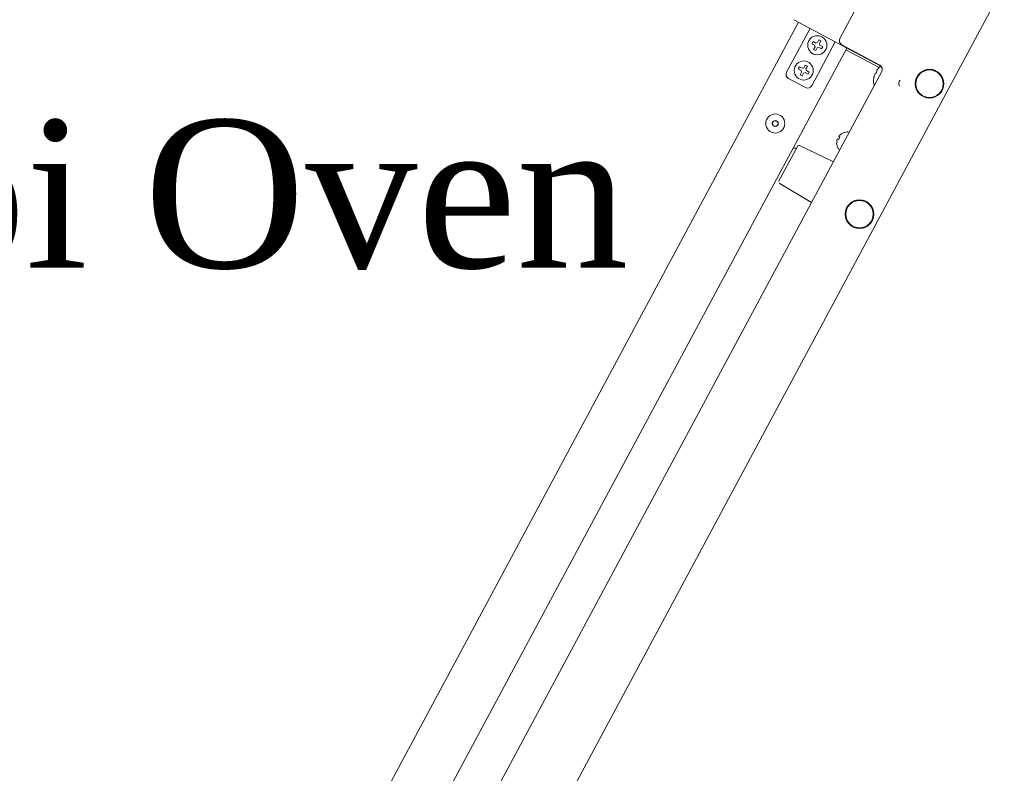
# Model space of a CAD drawing. Extents: x 3940905 to 4145695, y 925352 to 1109797.
# Tile 163 of 256: x 3952499 to 3952911, y 1100572 to 1100888. Entities that reach past the tile are written whole.
import ezdxf

# ---------------------------------------------------------------- set-up
doc = ezdxf.new("R2010")
doc.units = 0
doc.header["$LTSCALE"] = 750
doc.header["$MEASUREMENT"] = 0
doc.layers.add('CKD Equipments', color=252, linetype='CONTINUOUS', lineweight=0)
doc.layers.add('TEXT', color=7, linetype='CONTINUOUS')
doc.styles.add('TXT1', font='times.ttf')

msp = doc.modelspace()

# ---------------------------------------------------------------- linework, layer by layer
at = {"layer": 'CKD Equipments', "color": 7, "linetype": 'Continuous'}
for p, q in [((3952841.89, 1100880.08, 1431.4), (3952859.18, 1100912.3, 1431.4)), ((3952910.67, 1100902.54, 1431.4), (3952566.93, 1100261.6, 1431.4)), ((3952540.26, 1100356.61, 1431.4), (3952824.62, 1100886.83, 1431.4)), ((3952859.23, 1100868.27, 1431.4), (3952822.59, 1100887.92, 1431.4)), ((3952819.57, 1100865.95, 1431.4), (3952829.39, 1100884.27, 1431.4)), ((3952830.14, 1100860.28, 1431.4), (3952839.96, 1100878.6, 1431.4)), ((3952830.62, 1100878.75, 1431.4), (3952830.15, 1100877.86, 1431.4)), ((3952830.15, 1100877.86, 1431.4), (3952831.3, 1100877.25, 1431.4)), ((3952831.77, 1100878.13, 1431.4), (3952830.62, 1100878.75, 1431.4)), ((3952832.45, 1100878.34, 1431.4), (3952831.77, 1100878.13, 1431.4)), ((3952833.06, 1100879.48, 1431.4), (3952832.45, 1100878.34, 1431.4)), ((3952833.94, 1100879.01, 1431.4), (3952833.06, 1100879.48, 1431.4)), ((3952833.33, 1100877.86, 1431.4), (3952833.94, 1100879.01, 1431.4)), ((3952833.53, 1100877.19, 1431.4), (3952833.33, 1100877.86, 1431.4)), ((3952560.43, 1100345.93, 1431.4), (3952844.73, 1100876.04, 1431.4)), ((3952831.5, 1100876.57, 1431.4), (3952830.89, 1100875.43, 1431.4)), ((3952830.89, 1100875.43, 1431.4), (3952831.77, 1100874.95, 1431.4)), ((3952831.3, 1100877.25, 1431.4), (3952831.5, 1100876.57, 1431.4)), ((3952831.77, 1100874.95, 1431.4), (3952832.38, 1100876.1, 1431.4)), ((3952832.38, 1100876.1, 1431.4), (3952833.06, 1100876.3, 1431.4)), ((3952833.06, 1100876.3, 1431.4), (3952834.21, 1100875.69, 1431.4)), ((3952834.68, 1100876.57, 1431.4), (3952833.53, 1100877.19, 1431.4)), ((3952834.21, 1100875.69, 1431.4), (3952834.68, 1100876.57, 1431.4)), ((3952842.71, 1100877.37, 1431.4), (3952858.57, 1100868.86, 1431.4)), ((3952858.28, 1100867.88, 1431.4), (3952844.36, 1100875.35, 1431.4)), ((3952859.39, 1100866.16, 1431.4), (3952576.76, 1100339.16, 1431.4)), ((3952824.95, 1100868.17, 1431.4), (3952824.48, 1100867.29, 1431.4)), ((3952824.48, 1100867.29, 1431.4), (3952825.63, 1100866.67, 1431.4)), ((3952826.1, 1100867.56, 1431.4), (3952824.95, 1100868.17, 1431.4)), ((3952825.83, 1100866, 1431.4), (3952825.22, 1100864.85, 1431.4)), ((3952825.63, 1100866.67, 1431.4), (3952825.83, 1100866, 1431.4)), ((3952826.78, 1100867.76, 1431.4), (3952826.1, 1100867.56, 1431.4)), ((3952826.1, 1100864.38, 1431.4), (3952826.71, 1100865.53, 1431.4)), ((3952826.71, 1100865.53, 1431.4), (3952827.39, 1100865.73, 1431.4)), ((3952827.39, 1100868.91, 1431.4), (3952826.78, 1100867.76, 1431.4)), ((3952828.27, 1100868.43, 1431.4), (3952827.39, 1100868.91, 1431.4)), ((3952827.39, 1100865.73, 1431.4), (3952828.53, 1100865.12, 1431.4)), ((3952827.66, 1100867.29, 1431.4), (3952828.27, 1100868.43, 1431.4)), ((3952827.86, 1100866.61, 1431.4), (3952827.66, 1100867.29, 1431.4)), ((3952829.01, 1100866, 1431.4), (3952827.86, 1100866.61, 1431.4)), ((3952828.53, 1100865.12, 1431.4), (3952829.01, 1100866, 1431.4)), ((3952858.3, 1100867.93, 1431.4), (3952858.3, 1100867.93, 1431.4)), ((3952827.43, 1100859.46, 1431.4), (3952820.38, 1100863.25, 1431.4)), ((3952825.22, 1100864.85, 1431.4), (3952826.1, 1100864.38, 1431.4)), ((3952856.12, 1100863.88, 1431.4), (3952856.13, 1100863.88, 1431.4)), ((3952845.33, 1100840.79, 1431.4), (3952845.15, 1100840.88, 1431.4)), ((3952840.92, 1100838.05, 1431.4), (3952841.4, 1100837.79, 1431.4)), ((3952841.87, 1100838.67, 1431.4), (3952841.39, 1100838.93, 1431.4)), ((3952842.73, 1100840.26, 1431.4), (3952842.7, 1100840.27, 1431.4)), ((3952816.25, 1100820.1, 1431.4), (3952824.26, 1100835.04, 1431.4)), ((3952839.15, 1100828.41, 1431.4), (3952824.92, 1100835.25, 1431.4)), ((3952840.52, 1100836.22, 1431.4), (3952840.55, 1100836.2, 1431.4)), ((3952841.55, 1100833.74, 1431.4), (3952841.37, 1100833.83, 1431.4)), ((3952816.43, 1100819.43, 1431.4), (3952830.01, 1100811.37, 1431.4)), ((3952828.8, 1100811.96, 1431.4), (3952828.91, 1100811.9, 1431.4))]:
    msp.add_line(p, q, dxfattribs=at)
for centre, radius in [((3952832.42, 1100877.22, 1431.4), 4), ((3952826.74, 1100866.64, 1431.4), 4), ((3952879.38, 1100861.11, 1431.4), 6), ((3952879.38, 1100861.11, 1431.4), 5.75), ((3952814.83, 1100844.43, 1431.4), 4), ((3952814.83, 1100844.43, 1431.4), 1.25), ((3952814.83, 1100844.43, 1431.4), 1.15), ((3952850.08, 1100806.47, 1431.4), 6), ((3952850.08, 1100806.47, 1431.4), 5.75)]:
    msp.add_circle(centre, radius, dxfattribs=at)
for centre, radius, start, end in [((3952843.66, 1100879.13, 1431.4), 2, 151.7949, 241.7949), ((3952821.33, 1100865.01, 1431.4), 2, 151.7949, 241.7949), ((3952864.82, 1100861.74, 1431.4), 8.95, 156.4556, 164.6967), ((3952864.81, 1100861.74, 1431.4), 8.94, 155.1452, 156.4496), ((3952864.95, 1100861.75, 1431.4), 8.79, 149.1859, 154.4039), ((3952864.88, 1100861.88, 1431.4), 8.94, 147.1402, 148.4446), ((3952864.89, 1100861.87, 1431.4), 8.95, 138.8931, 147.1342), ((3952864.89, 1100861.87, 1431.4), 8.95, 137.4005, 138.8883), ((3952864.95, 1100861.75, 1431.4), 9.08, 132.2438, 137.1273), ((3952857.63, 1100867.1, 1431.4), 2, 331.7949, 61.7949), ((3952864.95, 1100861.75, 1431.4), 9.08, 166.4625, 180.397), ((3952857.12, 1100861.7, 1431.4), 1.25, 180.397, 236.8806), ((3952864.82, 1100861.74, 1431.4), 8.95, 164.7015, 166.1893), ((3952868.52, 1100861.09, 1431.4), 2, 133.0016, 209.9931), ((3952868.52, 1100861.09, 1431.4), 2, 133.0016, 209.9931), ((3952828.38, 1100861.23, 1431.4), 2, 241.7949, 331.7949), ((3952845.13, 1100836.13, 1431.4), 4.8, 92.0961, 120.4222), ((3952844.97, 1100840.53, 1431.4), 0.4, 61.7949, 92.0961), ((3952845.29, 1100836.48, 1431.4), 4.75, 178.4762, 179.8023), ((3952845.29, 1100836.48, 1431.4), 4.75, 179.8023, 180.7633), ((3952845.3, 1100836.48, 1431.4), 4.75, 180.7636, 183.329), ((3952845.28, 1100836.48, 1431.4), 4.73, 175.1124, 176.3671), ((3952845.28, 1100836.48, 1431.4), 4.74, 176.3671, 177.3351), ((3952845.29, 1100836.48, 1431.4), 4.74, 177.3351, 178.4761), ((3952845.27, 1100836.48, 1431.4), 4.73, 174.3423, 175.1123), ((3952845.27, 1100836.48, 1431.4), 4.72, 172.7974, 174.3425), ((3952845.26, 1100836.48, 1431.4), 4.72, 172.313, 172.7972), ((3952845.25, 1100836.48, 1431.4), 4.7, 170.2605, 172.3136), ((3952845.23, 1100836.49, 1431.4), 4.68, 169.1722, 170.2599), ((3952845.21, 1100836.49, 1431.4), 4.67, 168.1898, 169.1721), ((3952845.18, 1100836.5, 1431.4), 4.64, 166.1125, 168.1913), ((3952842.55, 1100836.89, 1431.4), 2.01, 157.0534, 159.069), ((3952842.53, 1100836.9, 1431.4), 1.98, 156.3958, 157.0507), ((3952842.52, 1100836.9, 1431.4), 1.97, 155.0116, 156.3965), ((3952842.51, 1100836.91, 1431.4), 1.96, 154.1714, 155.0108), ((3952842.51, 1100836.91, 1431.4), 1.96, 152.9494, 154.1715), ((3952842.5, 1100836.91, 1431.4), 1.95, 150.8691, 152.949), ((3952842.51, 1100836.91, 1431.4), 1.95, 149.7985, 150.8688), ((3952842.51, 1100836.91, 1431.4), 1.96, 148.7721, 149.7985), ((3952842.52, 1100836.9, 1431.4), 1.97, 147.5089, 148.7716), ((3952842.53, 1100836.9, 1431.4), 1.98, 146.6577, 147.5093), ((3952842.55, 1100836.89, 1431.4), 2.01, 144.5205, 146.6548), ((3952843.26, 1100838.21, 1431.4), 2.01, 156.9351, 159.0693), ((3952844.96, 1100836.45, 1431.4), 3.8, 144.23, 159.3598), ((3952843.24, 1100838.22, 1431.4), 1.98, 156.0805, 156.9322), ((3952843.23, 1100838.23, 1431.4), 1.97, 154.8183, 156.0809), ((3952843.22, 1100838.23, 1431.4), 1.96, 153.7912, 154.8178), ((3952843.22, 1100838.23, 1431.4), 1.95, 152.7211, 153.7912), ((3952843.21, 1100838.24, 1431.4), 1.95, 151.5954, 152.7208), ((3952843.21, 1100838.24, 1431.4), 1.95, 150.6408, 151.5954), ((3952843.22, 1100838.23, 1431.4), 1.95, 149.4182, 150.6404), ((3952843.22, 1100838.23, 1431.4), 1.96, 148.579, 149.4184), ((3952843.23, 1100838.22, 1431.4), 1.97, 147.1933, 148.5782), ((3952843.24, 1100838.22, 1431.4), 1.98, 146.5391, 147.194), ((3952843.26, 1100838.21, 1431.4), 2.01, 144.5208, 146.5364), ((3952845.04, 1100836.24, 1431.4), 4.64, 135.3985, 137.4773), ((3952845.07, 1100836.21, 1431.4), 4.67, 134.4177, 135.4), ((3952845.08, 1100836.2, 1431.4), 4.68, 133.3299, 134.4176), ((3952845.09, 1100836.19, 1431.4), 4.7, 131.2762, 133.3293), ((3952845.1, 1100836.18, 1431.4), 4.72, 130.7926, 131.2768), ((3952845.1, 1100836.18, 1431.4), 4.72, 129.2473, 130.7924), ((3952845.11, 1100836.17, 1431.4), 4.73, 128.4775, 129.2475), ((3952845.11, 1100836.17, 1431.4), 4.73, 127.2227, 128.4774), ((3952845.11, 1100836.16, 1431.4), 4.74, 126.2547, 127.2227), ((3952845.12, 1100836.16, 1431.4), 4.74, 125.1137, 126.2547), ((3952845.12, 1100836.16, 1431.4), 4.75, 123.7875, 125.1136), ((3952845.12, 1100836.15, 1431.4), 4.75, 122.8265, 123.7875), ((3952845.12, 1100836.15, 1431.4), 4.75, 120.2608, 122.8262), ((3952823.23, 1100831.08, 1431.4), 3, 80.4346, 111.8485), ((3952824.7, 1100834.8, 1431.4), 0.5, 64.2949, 151.7949), ((3952845.31, 1100836.48, 1431.4), 4.8, 183.1676, 211.4937), ((3952841.56, 1100834.18, 1431.4), 0.4, 211.4937, 241.7949)]:
    msp.add_arc(centre, radius, start, end, dxfattribs=at)
for points, knots in [([(3952856.7, 1100865.5, 1431.4), (3952856.7, 1100865.5, 1431.4), (3952856.71, 1100865.5, 1431.4), (3952856.71, 1100865.51, 1431.4), (3952856.71, 1100865.51, 1431.4)], [0, 0, 0, 0, 0.493429, 1, 1, 1, 1]), ([(3952856.71, 1100865.51, 1431.4), (3952856.75, 1100865.53, 1431.4), (3952856.86, 1100865.55, 1431.4), (3952856.97, 1100865.55, 1431.4), (3952857.03, 1100865.55, 1431.4)], [0, 0, 0, 0, 0.413042, 1, 1, 1, 1]), ([(3952857.27, 1100866.54, 1431.4), (3952857.27, 1100866.54, 1431.4), (3952857.27, 1100866.55, 1431.4), (3952857.27, 1100866.55, 1431.4), (3952857.27, 1100866.56, 1431.4)], [0, 0, 0, 0, 0.506571, 1, 1, 1, 1]), ([(3952857.41, 1100866.25, 1431.4), (3952857.37, 1100866.3, 1431.4), (3952857.31, 1100866.39, 1431.4), (3952857.27, 1100866.49, 1431.4), (3952857.27, 1100866.54, 1431.4)], [0, 0, 0, 0, 0.586958, 1, 1, 1, 1])]:
    msp.add_open_spline(points, degree=3, knots=knots, dxfattribs=at)

# ---------------------------------------------------------------- texts
at = {"layer": 'TEXT', "insert": (3952244.92, 1100845.99), "char_height": 61.9627, "width": 535.8708, "attachment_point": 1, "style": 'TXT1'}
msp.add_mtext('\\pxqc;Combi Oven', dxfattribs=at)

doc.saveas('drawing.dxf')
